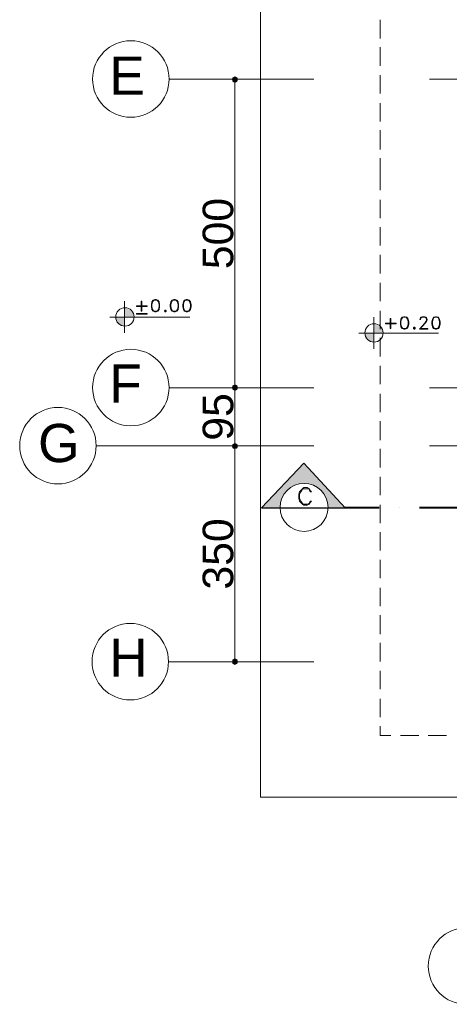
# Model space of a CAD drawing. Header units: metres. Extents: x -35.1 to 33.7, y -25.5 to 18.2.
# Tile 1 of 36: x -26 to -19, y -24.3 to -8.3. Entities that reach past the tile are written whole.
import ezdxf

# ---------------------------------------------------------------- set-up
doc = ezdxf.new("R2010")
doc.units = ezdxf.units.M
doc.header["$MEASUREMENT"] = 0
for name, color, linetype in [('PDF_ax', 7, 'Continuous'), ('PDF_dim', 7, 'Continuous'), ('PDF_furn', 7, 'Continuous'), ('PDF_khatchin', 7, 'Continuous'), ('PDF_SECTION', 7, 'Continuous'), ('PDF_Text', 7, 'Continuous'), ('PDF_textt', 7, 'Continuous'), ('PDF_W', 7, 'Continuous')]:
    doc.layers.add(name, color=color, linetype=linetype)
doc.styles.add('PDF Arial', font='arial.ttf')

msp = doc.modelspace()

# ---------------------------------------------------------------- hatches: boundary and pattern name
at = {"layer": 'PDF_SECTION', "transparency": 33554559}
msp.add_hatch(color=256, dxfattribs=at).paths.add_polyline_path([(-21.393, -15.548), (-21.701, -15.875), (-21.721, -15.894), (-21.769, -15.952), (-21.961, -16.145), (-22.077, -16.27), (-21.788, -16.27), (-21.769, -16.145), (-21.711, -16.039), (-21.624, -15.952), (-21.518, -15.894), (-21.393, -15.875), (-21.277, -15.894), (-21.162, -15.952), (-21.075, -16.039), (-21.017, -16.145), (-20.998, -16.27), (-20.719, -16.27), (-20.834, -16.145), (-20.931, -16.039), (-21.017, -15.952), (-21.066, -15.894), (-21.085, -15.875)])
at = {"layer": 'PDF_textt', "transparency": 33554559}
h = msp.add_hatch(color=256, dxfattribs=at)
h.paths.add_polyline_path([(-24.302, -13.323), (-24.302, -13.178), (-24.446, -13.178), (-24.427, -13.246), (-24.369, -13.303)])
h.paths.add_polyline_path([(-24.302, -13.034), (-24.302, -13.178), (-24.157, -13.178), (-24.176, -13.101), (-24.225, -13.053)])
h = msp.add_hatch(color=256, dxfattribs=at)
h.paths.add_polyline_path([(-20.257, -13.583), (-20.257, -13.438), (-20.401, -13.438), (-20.382, -13.506), (-20.334, -13.563)])
h.paths.add_polyline_path([(-20.257, -13.294), (-20.257, -13.438), (-20.112, -13.438), (-20.131, -13.361), (-20.189, -13.313)])
at = {"layer": 'PDF_W', "transparency": 33554559}
for points in [[(-22.51, -9.268), (-22.549, -9.287), (-22.558, -9.316), (-22.549, -9.355), (-22.51, -9.374), (-22.472, -9.355), (-22.462, -9.316), (-22.472, -9.287)], [(-22.472, -14.286), (-22.51, -14.267), (-22.549, -14.286), (-22.558, -14.324), (-22.549, -14.353), (-22.51, -14.373), (-22.472, -14.353), (-22.462, -14.324)], [(-22.549, -15.307), (-22.51, -15.316), (-22.472, -15.307), (-22.462, -15.268), (-22.472, -15.239), (-22.51, -15.22), (-22.549, -15.239), (-22.558, -15.268)], [(-22.51, -18.822), (-22.472, -18.803), (-22.462, -18.774), (-22.472, -18.735), (-22.51, -18.716), (-22.549, -18.735), (-22.558, -18.774), (-22.549, -18.803)]]:
    msp.add_hatch(color=256, dxfattribs=at).paths.add_polyline_path(points)

# ---------------------------------------------------------------- linework, layer by layer
at = {"layer": 'PDF_ax', "lineweight": 9}
for points in [[(-21.229, -9.316), (-23.579, -9.316)], [(-19.351, -9.316), (-17.309, -9.316)], [(-21.229, -14.324), (-23.579, -14.324)], [(-19.351, -14.324), (-17.338, -14.324)], [(-21.229, -15.268), (-24.764, -15.268)], [(-19.351, -15.268), (-17.358, -15.268)], [(-21.229, -18.774), (-23.589, -18.774)]]:
    msp.add_lwpolyline(points, dxfattribs=at)
for centre in [(-24.201, -9.311), (-24.201, -14.32), (-25.385, -15.263), (-24.21, -18.769), (-18.749, -23.71)]:
    msp.add_circle(centre, 0.621, dxfattribs=at)
at = {"layer": 'PDF_dim', "lineweight": 20}
for points in [[(-22.144, -9.316), (-22.568, -9.316)], [(-22.51, -14.218), (-22.51, -9.422)], [(-22.356, -14.324), (-22.568, -14.324), (-22.404, -14.324)], [(-22.51, -15.172), (-22.51, -14.421)], [(-22.356, -15.268), (-22.568, -15.268), (-22.404, -15.268)], [(-22.51, -18.668), (-22.51, -15.374)], [(-22.356, -18.774), (-22.568, -18.774)]]:
    msp.add_lwpolyline(points, dxfattribs=at)
at = {"layer": 'PDF_furn', "lineweight": 9}
msp.add_lwpolyline([(-22.096, 12.421), (-22.096, 13.828), (28.747, 13.828), (28.747, -9.971), (20.849, -9.971), (20.849, -20.97), (-22.096, -20.97), (-22.096, -7.881)], dxfattribs=at)
at = {"layer": 'PDF_khatchin', "lineweight": 18}
for points in [[(-20.151, -8.652), (-20.151, -8.353)], [(-20.151, -9.095), (-20.151, -8.796)], [(-20.151, -9.547), (-20.151, -9.249)], [(-20.151, -10), (-20.151, -9.701)], [(-20.151, -10.453), (-20.151, -10.144)], [(-20.151, -10.597), (-20.151, -10.963), (-20.151, -11.117)], [(-20.151, -11.271), (-20.151, -11.57)], [(-20.151, -11.714), (-20.151, -12.013)], [(-20.151, -12.167), (-20.151, -12.466)], [(-20.151, -12.62), (-20.151, -12.918)], [(-20.151, -13.072), (-20.151, -13.371)], [(-20.151, -13.515), (-20.151, -13.814)], [(-20.151, -13.968), (-20.151, -14.267)], [(-20.151, -14.421), (-20.151, -14.719)], [(-20.151, -14.864), (-20.151, -15.172)], [(-20.151, -15.316), (-20.151, -15.615)], [(-20.151, -15.769), (-20.151, -16.068)], [(-20.151, -16.222), (-20.151, -16.52)], [(-20.151, -16.665), (-20.151, -16.963)], [(-20.151, -17.117), (-20.151, -17.416)], [(-20.151, -17.57), (-20.151, -17.869)], [(-20.151, -18.013), (-20.151, -18.321)], [(-20.151, -18.466), (-20.151, -18.764)], [(-20.151, -18.918), (-20.151, -19.217)], [(-20.151, -19.371), (-20.151, -19.67)], [(-20.151, -19.814), (-20.151, -19.968), (-19.977, -19.968)], [(-19.823, -19.968), (-19.525, -19.968)], [(-19.371, -19.968), (-19.072, -19.968)]]:
    msp.add_lwpolyline(points, dxfattribs=at)
at = {"layer": 'PDF_SECTION', "lineweight": 30}
msp.add_lwpolyline([(-20.719, -16.27), (-21.393, -15.548), (-22.077, -16.27)], close=True, dxfattribs=at)
at = {"layer": 'PDF_SECTION', "lineweight": 18}
msp.add_lwpolyline([(-20.719, -16.27), (-21.393, -15.548)], dxfattribs=at)
msp.add_lwpolyline([(-21.778, -16.265, 1), (-20.998, -16.265, 0.999952)], format="xyb", close=True, dxfattribs=at)
msp.add_lwpolyline([(-21.268, -16.164), (-21.287, -16.164), (-21.297, -16.183), (-21.306, -16.202), (-21.335, -16.212), (-21.393, -16.212), (-21.412, -16.202), (-21.441, -16.164), (-21.46, -16.116), (-21.46, -16.048), (-21.441, -16.01), (-21.412, -15.971), (-21.393, -15.962), (-21.335, -15.962), (-21.306, -15.971), (-21.297, -15.991), (-21.287, -16.01), (-21.268, -16.01), (-21.287, -15.991), (-21.306, -15.962), (-21.335, -15.942), (-21.393, -15.942), (-21.412, -15.962), (-21.441, -15.991), (-21.46, -16.01), (-21.47, -16.048), (-21.47, -16.116), (-21.46, -16.164), (-21.441, -16.183), (-21.412, -16.212), (-21.393, -16.231), (-21.335, -16.231), (-21.306, -16.212), (-21.287, -16.183)], close=True, dxfattribs=at)
at = {"layer": 'PDF_SECTION', "lineweight": 40}
for points in [[(-20.17, -16.27), (-20.719, -16.27)], [(-19.842, -16.27), (-19.842, -16.27)], [(-18.87, -16.27), (-19.515, -16.27)]]:
    msp.add_lwpolyline(points, dxfattribs=at)
at = {"layer": 'PDF_textt', "lineweight": 20}
for points in [[(-24.302, -12.918), (-24.302, -13.429)], [(-23.83, -12.899), (-23.849, -12.928), (-23.859, -12.976), (-23.859, -13.005), (-23.849, -13.053), (-23.83, -13.082)], [(-23.762, -12.909), (-23.791, -12.899), (-23.811, -12.899), (-23.839, -12.909)], [(-23.772, -13.082), (-23.753, -13.053), (-23.743, -13.005), (-23.743, -12.976), (-23.753, -12.928), (-23.772, -12.899)], [(-23.522, -12.899), (-23.541, -12.928), (-23.55, -12.976), (-23.55, -13.005), (-23.541, -13.053), (-23.522, -13.082)], [(-23.454, -12.909), (-23.483, -12.899), (-23.502, -12.899), (-23.531, -12.909)], [(-23.464, -13.082), (-23.445, -13.053), (-23.435, -13.005), (-23.435, -12.976), (-23.445, -12.928), (-23.464, -12.899)], [(-23.319, -12.899), (-23.339, -12.928), (-23.348, -12.976), (-23.348, -13.005), (-23.339, -13.053), (-23.319, -13.082)], [(-23.252, -12.909), (-23.281, -12.899), (-23.3, -12.899), (-23.329, -12.909)], [(-23.262, -13.082), (-23.242, -13.053), (-23.233, -13.005), (-23.233, -12.976), (-23.242, -12.928), (-23.262, -12.899)], [(-23.839, -13.072), (-23.811, -13.082), (-23.791, -13.082), (-23.762, -13.072)], [(-23.531, -13.072), (-23.502, -13.082), (-23.483, -13.082), (-23.454, -13.072)], [(-23.329, -13.072), (-23.3, -13.082), (-23.281, -13.082), (-23.252, -13.072)], [(-23.242, -13.178), (-24.542, -13.178)], [(-20.257, -13.178), (-20.257, -13.689)], [(-19.785, -13.178), (-19.804, -13.207), (-19.814, -13.255), (-19.814, -13.284), (-19.804, -13.332), (-19.785, -13.361)], [(-19.717, -13.188), (-19.746, -13.178), (-19.765, -13.178), (-19.794, -13.188)], [(-19.727, -13.361), (-19.708, -13.332), (-19.698, -13.284), (-19.698, -13.255), (-19.708, -13.207), (-19.727, -13.178)], [(-19.505, -13.361), (-19.38, -13.361), (-19.38, -13.371), (-19.515, -13.371), (-19.428, -13.275), (-19.409, -13.246), (-19.399, -13.226), (-19.399, -13.207), (-19.409, -13.188), (-19.428, -13.178), (-19.467, -13.178), (-19.486, -13.188), (-19.496, -13.207), (-19.496, -13.217), (-19.505, -13.217), (-19.505, -13.207), (-19.496, -13.188), (-19.486, -13.178), (-19.467, -13.169), (-19.428, -13.169), (-19.409, -13.178), (-19.399, -13.188), (-19.39, -13.207), (-19.39, -13.226), (-19.399, -13.246), (-19.419, -13.275), (-19.505, -13.371)], [(-19.274, -13.178), (-19.293, -13.207), (-19.303, -13.255), (-19.303, -13.284), (-19.293, -13.332), (-19.274, -13.361)], [(-19.207, -13.188), (-19.236, -13.178), (-19.255, -13.178), (-19.284, -13.188)], [(-19.216, -13.361), (-19.197, -13.332), (-19.188, -13.284), (-19.188, -13.255), (-19.197, -13.207), (-19.216, -13.178)], [(-19.794, -13.352), (-19.765, -13.361), (-19.746, -13.361), (-19.717, -13.352)], [(-19.284, -13.352), (-19.255, -13.361), (-19.236, -13.361), (-19.207, -13.352)], [(-19.207, -13.438), (-20.497, -13.438)]]:
    msp.add_lwpolyline(points, dxfattribs=at)
for points in [[(-24.022, -13.082), (-24.022, -12.918), (-24.032, -12.918), (-24.032, -13.082)], [(-23.811, -12.889), (-23.839, -12.899), (-23.859, -12.928), (-23.868, -12.976), (-23.868, -13.005), (-23.859, -13.053), (-23.839, -13.082), (-23.811, -13.092), (-23.791, -13.092), (-23.762, -13.082), (-23.743, -13.053), (-23.733, -13.005), (-23.733, -12.976), (-23.743, -12.928), (-23.762, -12.899), (-23.791, -12.889)], [(-23.502, -12.889), (-23.531, -12.899), (-23.55, -12.928), (-23.56, -12.976), (-23.56, -13.005), (-23.55, -13.053), (-23.531, -13.082), (-23.502, -13.092), (-23.483, -13.092), (-23.454, -13.082), (-23.435, -13.053), (-23.425, -13.005), (-23.425, -12.976), (-23.435, -12.928), (-23.454, -12.899), (-23.483, -12.889)], [(-23.3, -12.889), (-23.329, -12.899), (-23.348, -12.928), (-23.358, -12.976), (-23.358, -13.005), (-23.348, -13.053), (-23.329, -13.082), (-23.3, -13.092), (-23.281, -13.092), (-23.252, -13.082), (-23.233, -13.053), (-23.223, -13.005), (-23.223, -12.976), (-23.233, -12.928), (-23.252, -12.899), (-23.281, -12.889)], [(-23.936, -13.005), (-24.109, -13.005), (-24.109, -12.995), (-23.936, -12.995)], [(-23.647, -13.063), (-23.656, -13.072), (-23.656, -13.082), (-23.647, -13.092), (-23.637, -13.092), (-23.628, -13.082), (-23.628, -13.072), (-23.637, -13.063)], [(-23.647, -13.072), (-23.647, -13.082), (-23.637, -13.082), (-23.637, -13.072)], [(-23.936, -13.13), (-24.109, -13.13), (-24.109, -13.12), (-23.936, -13.12)], [(-19.977, -13.361), (-19.977, -13.198), (-19.987, -13.198), (-19.987, -13.361)], [(-19.765, -13.169), (-19.794, -13.178), (-19.814, -13.207), (-19.823, -13.255), (-19.823, -13.284), (-19.814, -13.332), (-19.794, -13.361), (-19.765, -13.371), (-19.746, -13.371), (-19.717, -13.361), (-19.698, -13.332), (-19.688, -13.284), (-19.688, -13.255), (-19.698, -13.207), (-19.717, -13.178), (-19.746, -13.169)], [(-19.255, -13.169), (-19.284, -13.178), (-19.303, -13.207), (-19.313, -13.255), (-19.313, -13.284), (-19.303, -13.332), (-19.284, -13.361), (-19.255, -13.371), (-19.236, -13.371), (-19.207, -13.361), (-19.188, -13.332), (-19.178, -13.284), (-19.178, -13.255), (-19.188, -13.207), (-19.207, -13.178), (-19.236, -13.169)], [(-19.891, -13.284), (-20.064, -13.284), (-20.064, -13.275), (-19.891, -13.275)], [(-19.602, -13.342), (-19.611, -13.352), (-19.611, -13.361), (-19.602, -13.371), (-19.592, -13.371), (-19.582, -13.361), (-19.582, -13.352), (-19.592, -13.342)], [(-19.602, -13.352), (-19.602, -13.361), (-19.592, -13.361), (-19.592, -13.352)]]:
    msp.add_lwpolyline(points, close=True, dxfattribs=at)
for centre in [(-24.297, -13.173), (-20.252, -13.433)]:
    msp.add_circle(centre, 0.149, dxfattribs=at)
at = {"layer": 'PDF_W', "lineweight": 9}
for points in [[(-22.51, -9.374), (-22.51, -9.422)], [(-22.51, -14.267), (-22.51, -14.218)], [(-22.51, -14.373), (-22.51, -14.421)], [(-22.51, -15.22), (-22.51, -15.172)], [(-22.51, -15.316), (-22.51, -15.374)], [(-22.51, -18.716), (-22.51, -18.668)]]:
    msp.add_lwpolyline(points, dxfattribs=at)

# ---------------------------------------------------------------- texts
at = {"layer": 'PDF_Text', "char_height": 0.62, "attachment_point": 7, "style": 'PDF Arial'}
for s, insert in [('E', (-24.552, -9.567)), ('F', (-24.552, -14.565)), ('G', (-25.708, -15.539)), ('H', (-24.552, -19.015))]:
    msp.add_mtext(s, dxfattribs=dict(at, insert=insert))
at = {"layer": 'PDF_Text', "char_height": 0.4964, "attachment_point": 7, "rotation": 90, "style": 'PDF Arial'}
for s, insert in [('500', (-22.531, -12.398)), ('95', (-22.531, -15.182)), ('350', (-22.531, -17.599))]:
    msp.add_mtext(s, dxfattribs=dict(at, insert=insert))

doc.saveas('drawing.dxf')
